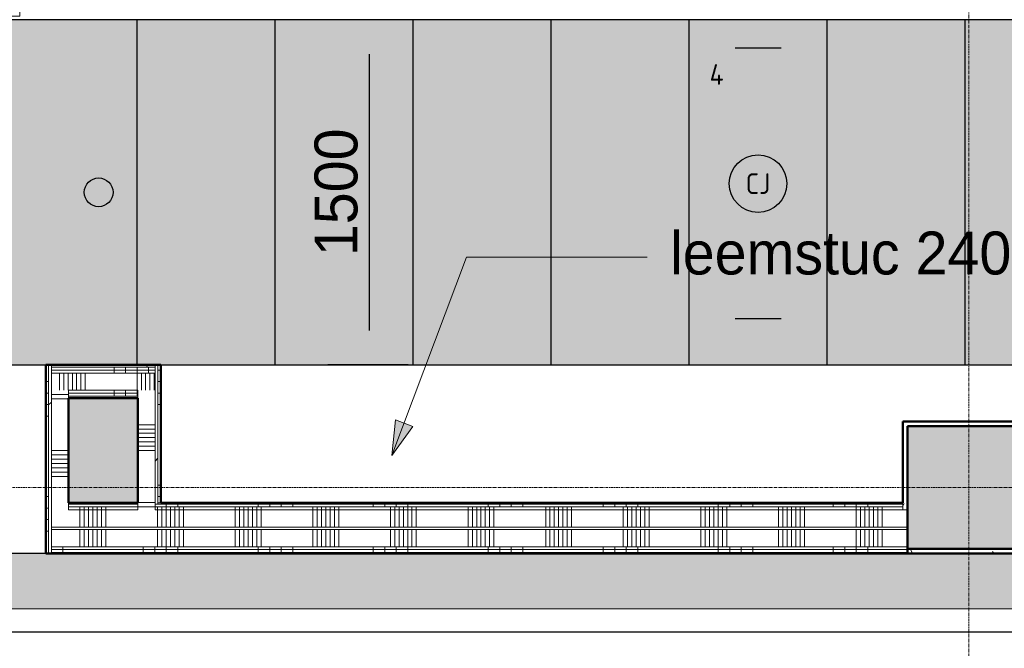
# Model space of a CAD drawing. Header units: millimetres. Extents: x 3625 to 90524, y -20577 to 42628.
# Tile 147 of 256: x 58112 to 62393, y 29630 to 32361. Entities that reach past the tile are written whole.
import ezdxf
from ezdxf.enums import TextEntityAlignment as Align
from ezdxf.xclip import XClip

# ---------------------------------------------------------------- set-up
doc = ezdxf.new("R2010")
doc.units = ezdxf.units.MM
doc.header["$XCLIPFRAME"] = 2
doc.linetypes.add('stramien', pattern=[22.225, 12.7, -3.175, 3.175, -3.175])
for name, color, linetype, lineweight in [('A-ANNO-TEXT', 2, 'Continuous', 18), ('A-CLNG-SUSP', 5, 'Continuous', 25), ('A-DETL-GENF', 3, 'Continuous', 18), ('A-DOOR', 1, 'Continuous', 25), ('A-FLOR-PATT', 8, 'Continuous', 18), ('A-GENM', 6, 'Continuous', 18), ('A-WALL-PATT', 2, 'Continuous', 50), ('I-WALL', 2, 'Continuous', 25), ('S-COLS', 6, 'Continuous', 18), ('S-GRID', 1, 'Continuous', 18)]:
    doc.layers.add(name, color=color, linetype=linetype, lineweight=lineweight)
for name, color, linetype in [('ATN Houtenlatten plafond moduul 600x1200 mm', 20, 'Continuous'), ('ATN Roosterplafond', 20, 'Continuous'), ('EL6311--', 3, 'Continuous')]:
    doc.layers.add(name, color=color, linetype=linetype)
doc.styles.add('Frutiger_3', font='txt', dxfattribs={"height": 186.571782})
doc.styles.add('STABICAD-018', font='ISO8.SHX', dxfattribs={"height": 90})
doc.dimstyles.new('00_KU_2_5mm_-_pijl', dxfattribs={"dimscale": 304.8, "dimtxt": 250, "dimasz": 0.492126, "dimexe": 0.590551, "dimexo": 0.0625, "dimgap": 0.164042, "dimtad": 1, "dimdec": 0, "dimzin": 0, "dimdsep": 46, "dimtxsty": 'Frutiger_3', "dimsah": 1, "dimcen": 0.09, "dimdle": 0.590551, "dimazin": 0, "dimtfac": 1, "dimtdec": 0, "dimtix": 1, "dimtmove": 0, "dimatfit": 3, "dimfxl": 0.590551, "dimfxlon": 1, "dimtvp": 1, "dimtolj": 1, "dimtzin": 0, "dimarcsym": 2})
pattern_1 = [(0, (24722.47, 0), (406.4, 101.6), [33.528, -271.272, 33.528, -271.272, -1625.6]), (0, (24722.47, 0), (406.4, 101.6), [-609.6, 33.528, -576.072, 33.528, -271.272, -711.2]), (0, (24722.47, 0), (406.4, 101.6), [-1524, 33.528, -169.672, 33.528, -474.472]), (120, (24874.87, 50.8), (-291.18818, 301.15272), [33.528, -271.272, 33.528, -271.272, -1625.6]), (120, (24874.87, 50.8), (-291.18818, 301.15272), [-609.6, 33.528, -576.072, 33.528, -271.272, -711.2]), (120, (24874.87, 50.8), (-291.18818, 301.15272), [-1524, 33.528, -169.672, 33.528, -474.472]), (240, (24925.67, 254), (-115.21182, -402.75272), [33.528, -271.272, 33.528, -271.272, -1625.6]), (240, (24925.67, 254), (-115.21182, -402.75272), [-609.6, 33.528, -576.072, 33.528, -271.272, -711.2]), (240, (24925.67, 254), (-115.21182, -402.75272), [-1524, 33.528, -169.672, 33.528, -474.472])]
pattern_2 = [(90, (59299.07, 30041.2), (500, 2e-12), []), (90, (59249.07, 30041.2), (500, 2e-12), []), (90, (59199.07, 30041.2), (500, 2e-12), []), (90, (59149.07, 30041.2), (500, 2e-12), [])]
pattern_3 = [(90, (59499.07, 30041.2), (337.5, 1e-12), []), (90, (59480.32, 30041.2), (337.5, 1e-12), []), (90, (59461.57, 30041.2), (337.5, 1e-12), []), (90, (59442.82, 30041.2), (337.5, 1e-12), []), (90, (59424.07, 30041.2), (337.5, 1e-12), []), (90, (59405.32, 30041.2), (337.5, 1e-12), []), (90, (59386.57, 30041.2), (337.5, 1e-12), [])]
pattern_4 = [(270, (61522.4, 30860.7), (-500, 2e-12), []), (270, (61572.4, 30860.7), (-500, 2e-12), []), (270, (61622.4, 30860.7), (-500, 2e-12), []), (270, (61672.4, 30860.7), (-500, 2e-12), [])]
pattern_5 = [(45, (24722.47, 0), (-353.5534, 353.5534), [])]

# ---------------------------------------------------------------- blocks, each defined once
blk = doc.blocks.new('3073_04 constructie_abt_export 08-11-2012_rvt-1-Plotview plafond vierde Verdieping - 1 op 100')
at = {"layer": 'A-FLOR-PATT'}
h = blk.add_hatch(color=254, dxfattribs=at)
h.paths.add_polyline_path([(42916.6, 17595.2), (43516.6, 17595.2), (43516.6, 17603.2), (43076.1, 17603.2), (43076.1, 17598.2), (42956.1, 17598.2), (42956.1, 17603.2), (42916.6, 17603.2)], flags=0)
h.paths.add_polyline_path([(42276.7, 17705.2), (42876.6, 17705.2), (42876.6, 17715.2), (41591.6, 17715.2), (41591.6, 17705.2), (41686.6, 17705.2)], flags=0)
h.paths.add_polyline_path([(42916.6, 19605.2), (43516.6, 19605.2), (43516.6, 21061.2), (42966.6, 21061.2), (42966.6, 20951.2), (43039.6, 20951.2), (43039.6, 20941.2), (42916.6, 20941.2), (42916.6, 19607.9)], flags=0)
h.paths.add_polyline_path([(33086.6, 21051.2), (33096.6, 21051.2), (33096.6, 21053.2), (33086.6, 21053.2)], flags=0)
h.paths.add_polyline_path([(41068.2, 21261.2), (41144, 21261.2), (41144, 21481.2), (41783.6, 21481.2), (41783.6, 21261.2), (43516.6, 21261.2), (43516.6, 22280.8), (43366.6, 22280.8), (43366.6, 23280.8), (43516.6, 23280.8), (43516.6, 23581.2), (42816.6, 23581.2), (42816.6, 23081.2), (42516.6, 23081.2), (42516.6, 23581.2), (42016.6, 23581.2), (42016.6, 23081.2), (41116.6, 23081.2), (41116.6, 23581.2), (40960.8, 23581.2), (40960.8, 21261.2)], flags=0)
h.paths.add_polyline_path([(40820.8, 21261.2), (40820.8, 23581.2), (37816.6, 23581.2), (37816.6, 23261.2), (39816.6, 23261.2), (39816.6, 21261.2)], flags=0)
h.paths.add_polyline_path([(42488.9, 24301.2), (43516.6, 24301.2), (43516.4, 24551.2), (42739.6, 24551.2), (42739.6, 25105.2), (43516.6, 25105.2), (43516.6, 25355.2), (42488.9, 25355.2), (42488.9, 24318.3)], flags=0)
h.paths.add_polyline_path([(32134.8, 24301.2), (32544.6, 24301.2), (32544.6, 25355.2), (32134.8, 25355.2), (32134.8, 25105.2), (32293.6, 25105.2), (32293.6, 24551.2), (32134.8, 24551.2), (32134.8, 24318.3)], flags=0)
h.paths.add_polyline_path([(37493.8, 24301.2), (38044.1, 24301.2), (38044.1, 25355.2), (36988.9, 25355.2), (36988.9, 24301.2), (37166.3, 24301.2)], flags=0)
h.paths.add_polyline_path([(37244.3, 24551.2), (37244.3, 25105.2), (37798.3, 25105.2), (37798.3, 24551.2), (37249.6, 24551.2)], flags=0)
h.paths.add_polyline_path([(37788.3, 24561.2), (37788.3, 25095.2), (37783.6, 25095.2), (37783.6, 24561.2)], flags=0)
h.paths.add_polyline_path([(43516.6, 26233.1), (43516.6, 26251.2), (42505.2, 26251.2), (42505.2, 28871.2), (43516.6, 28871.2), (43516.6, 28901.9), (42488.9, 28901.9), (42488.9, 26233.1), (43485.2, 26233.1)], flags=0)
h.paths.add_polyline_path([(43005.2, 26751.2), (43516.6, 26751.2), (43516.6, 26761.2), (43015.2, 26761.2), (43015.2, 28361.2), (43516.6, 28361.2), (43516.6, 28371.2), (43005.2, 28371.2), (43005.2, 26761.2)], flags=0)
h.paths.add_polyline_path([(43261.1, 29801.2), (43516.6, 29801.2), (43516.4, 30051.2), (42739.6, 30051.2), (42739.6, 30605.2), (43516.6, 30605.2), (43516.6, 30855.2), (42488.8, 30855.2), (42488.8, 29801.2), (43107.8, 29801.2)], flags=0)
h.paths.add_polyline_path([(37442.7, 29801.2), (41710.7, 29801.2), (41710.7, 31078.2), (41293.3, 31078.2), (41293.3, 30041.2), (32134.8, 30041.2), (32134.8, 29801.2), (37249.6, 29801.2)], flags=0)
h.paths.add_polyline_path([(41068.2, 30261.2), (41073.3, 30261.2), (41073.3, 30715.7), (40995.1, 30715.7), (40995.1, 30261.2)], flags=0)
h.paths.add_polyline_path([(39340.3, 30261.2), (39550.3, 30261.2), (39550.3, 30715.7), (39340.3, 30715.7), (39340.3, 30482)], flags=0)
h.paths.add_polyline_path([(33903.6, 30261.2), (33903.6, 30715.7), (33602.6, 30715.7), (33602.6, 30261.2), (33817.3, 30261.2)], flags=0)
h.paths.add_polyline_path([(32134.8, 30595.2), (32229.1, 30595.2), (32229.1, 30715.7), (32134.8, 30714.6), (32134.8, 30687.4)], flags=0)
h.paths.add_polyline_path([(41068.2, 30860.7), (41073.3, 30860.7), (41073.3, 31078.2), (41051.3, 31078.2), (41051.3, 30860.7)], flags=0)
at = {"layer": 'S-COLS', "lineweight": 5}
blk.add_hatch(color=256, dxfattribs=at).paths.add_polyline_path([(37249.6, 30061.2), (37783.6, 30061.2), (37783.6, 30595.2), (37249.6, 30595.2)], flags=0)
at = {"layer": 'S-COLS', "color": 90, "lineweight": 35}
for p, q in [((37249.6, 30061.2), (37249.6, 30595.2)), ((37249.6, 30595.2), (37783.6, 30595.2)), ((37783.6, 30061.2), (37249.6, 30061.2))]:
    blk.add_line(p, q, dxfattribs=at)
blk = doc.blocks.new('32_KA_hout_67-114-enkele_deur - H930_z-6007496-Plotview plafond vierde Verdieping - 1 op 100')
at = {"layer": 'A-GENM'}
h = blk.add_hatch(dxfattribs=at)
h.set_pattern_fill('FP_272', color=256, style=0, pattern_type=2)
h.set_pattern_definition([(225, (57580.3, 32433.2), (91.92388, -91.92388), [])])
h.paths.add_polyline_path([(-532.1, 57), (-532.1, -57), (-490.1, -57), (-490.1, -12), (-465.1, -12), (-465.1, 57)], flags=0)
h.paths.add_polyline_path([(464.9, 57), (464.9, -12), (489.9, -12), (489.9, -57), (531.9, -57), (531.9, 57)], flags=0)
at = {"layer": 'A-DETL-GENF'}
for p, q in [((-35.4, 106.1), (35.4, 176.8)), ((0, 212.1), (0, -212.1)), ((35.4, 176.8), (0, 212.1)), ((35.4, 35.4), (-35.4, 106.1)), ((-35.4, -35.4), (35.4, 35.4)), ((35.4, -106.1), (-35.4, -35.4)), ((-35.4, -176.8), (35.4, -106.1)), ((0, -212.1), (-35.4, -176.8))]:
    blk.add_line(p, q, dxfattribs=at)
at = {"layer": 'A-DOOR', "lineweight": 18}
for p, q in [((-532.1, 57), (-532.1, -57)), ((-465.1, 57), (-532.1, 57)), ((-465.1, -12), (-465.1, 57)), ((-465.1, 57), (464.9, 57)), ((464.9, 57), (464.9, -12)), ((531.9, 57), (464.9, 57)), ((531.9, -57), (531.9, 57)), ((-490.1, -57), (-490.1, -12)), ((-490.1, -12), (-465.1, -12)), ((464.9, -12), (489.9, -12)), ((489.9, -12), (489.9, -57)), ((-532.1, -57), (-490.1, -57)), ((489.9, -57), (-490.1, -57)), ((489.9, -57), (531.9, -57))]:
    blk.add_line(p, q, dxfattribs=at)
at = {"layer": 'A-GENM'}
blk.add_line((489.9, -52), (489.9, -1032), dxfattribs=at)
blk.add_arc((489.9, -52), 980, 180, 270, dxfattribs=at)
blk = doc.blocks.new('*U211')
at = {"color": 0, "linetype": 'ByBlock'}
for p, q in [((-11.76, 2), (-11.76, -2)), ((11.76, 2), (11.76, -2))]:
    blk.add_line(p, q, dxfattribs=at)
at = {"color": 0, "linetype": 'Continuous'}
blk.add_circle((0, 0), 2.5, dxfattribs=at)
at = {"color": 0, "linetype": 'ByBlock'}
for points in [[(-2.5, 0.75), (-11.76, 0.75), (-2.5, -0.75), (-11.76, -0.75)], [(2.5, 0.75), (11.76, 0.75), (2.5, -0.75), (11.76, -0.75)]]:
    blk.add_solid(points, dxfattribs=at)
at = {"color": 0, "linetype": 'Continuous', "style": 'STABICAD-018'}
for tag, p in [('PANEL', (0, 8)), ('CIRCUIT', (0, 5)), ('SUBCIRCUIT', (4.5, 5)), ('LIGHTFIXTURECODE', (0, 0)), ('SWITCHCODE', (4.5, -3))]:
    blk.add_attdef(tag, text='', height=1.8, dxfattribs=at).set_placement(p, align=Align.MIDDLE)
blk = doc.blocks.new('E00411')
at = {"color": 0, "linetype": 'Continuous'}
blk.add_circle((0, 0), 1.25, dxfattribs=at)
for points in [[(-2.892, 2.396), (-2.396, 2.892), (-1.237, 1.237)], [(2.396, 2.892), (2.892, 2.396), (1.237, 1.237)], [(-2.396, -2.892), (-2.892, -2.396), (-1.237, -1.237)], [(2.892, -2.396), (2.396, -2.892), (1.237, -1.237)]]:
    blk.add_solid(points, dxfattribs=at)
at = {"color": 0, "linetype": 'Continuous', "style": 'STABICAD-018'}
for tag, p in [('SWITCHCODE', (0, 4.642)), ('ARTICLECODE', (0, 0))]:
    blk.add_attdef(tag, text='', height=1.8, dxfattribs=at).set_placement(p, align=Align.MIDDLE)
blk = doc.blocks.new('*D223')
at = {"layer": 'ATN Roosterplafond', "color": 0, "lineweight": -2, "transparency": 16777216}
for p, q in [((59802, 32360.7), (59452.1, 32360.7)), ((59632.1, 32210.7), (59632.1, 31010.7)), ((59802, 30860.7), (59452.1, 30860.7))]:
    blk.add_line(p, q, dxfattribs=at)
at = {"layer": 'ATN Roosterplafond', "color": 0, "transparency": 16777216}
for points in [[(59607.1, 32210.7), (59657.1, 32210.7), (59632.1, 32360.7)], [(59607.1, 31010.7), (59657.1, 31010.7), (59632.1, 30860.7)]]:
    blk.add_solid(points, dxfattribs=at)
at = {"layer": 'Defpoints', "color": 0, "transparency": 16777216}
for p in [(59821.1, 32360.7), (59632.1, 30860.7), (59821.1, 30860.7)]:
    blk.add_point(p, dxfattribs=at)
at = {"layer": 'ATN Roosterplafond', "color": 0, "transparency": 16777216, "insert": (59488.8, 31610.7), "char_height": 186.57, "attachment_point": 5, "rotation": 90, "style": 'Frutiger_3'}
blk.add_mtext('\\A1;1500', dxfattribs=at)

msp = doc.modelspace()

# ---------------------------------------------------------------- hatches: boundary and pattern name
at = {"layer": 'A-ANNO-TEXT'}
msp.add_hatch(color=7, dxfattribs=at).paths.add_polyline_path([(59730.7, 30467.2), (59821, 30593.5), (59745.8, 30621.7)], flags=0)
at = {"layer": 'A-WALL-PATT', "lineweight": 18}
h = msp.add_hatch(dxfattribs=at)
h.set_pattern_fill('FP_10', color=256, style=0, pattern_type=2)
h.set_pattern_definition(pattern_1)
h.paths.add_polyline_path([(65618.1, 30850.7), (65795.7, 30850.7), (65795.7, 30860.7), (65618.1, 30860.7)], flags=0)
h.paths.add_polyline_path([(64407.8, 30850.7), (64417.8, 30850.7), (64417.8, 30860.7), (63917.8, 30860.7), (63917.8, 30850.7), (64280.1, 30850.7)], flags=0)
h.paths.add_polyline_path([(58250.1, 30850.7), (58701.1, 30850.7), (58701.1, 30860.7), (58250.1, 30860.7)], flags=0)
h.paths.add_polyline_path([(56819.1, 30850.7), (57026.1, 30850.7), (57026.1, 30860.7), (56819.1, 30860.7)], flags=0)
h = msp.add_hatch(dxfattribs=at)
h.set_pattern_fill('FP_250', color=256, angle=-90, style=0, pattern_type=2)
h.set_pattern_definition(pattern_4)
h.paths.add_polyline_path([(65800.7, 30838.2), (65800.7, 30850.7), (65618.1, 30850.7), (65618.1, 30838.2), (65795.7, 30838.2)], flags=0)
h.paths.add_polyline_path([(64395.3, 30838.2), (64407.8, 30838.2), (64407.8, 30850.7), (63927.8, 30850.7), (63927.8, 30838.2), (64280.1, 30838.2)], flags=0)
h.paths.add_polyline_path([(58539.7, 30838.2), (58701.1, 30838.2), (58701.1, 30850.7), (58250.1, 30850.7), (58250.1, 30838.2)], flags=0)
h.paths.add_polyline_path([(56849.1, 30838.2), (57026.1, 30838.2), (57026.1, 30850.7), (56819.1, 30850.7), (56819.1, 30838.2)], flags=0)
h = msp.add_hatch(dxfattribs=at)
h.set_pattern_fill('FP_250', color=256, angle=-90, style=0, pattern_type=2)
h.set_pattern_definition(pattern_4)
h.paths.add_polyline_path([(65795.7, 30825.7), (65813.2, 30825.7), (65813.2, 30838.2), (65618.1, 30838.2), (65618.1, 30825.7), (65790.7, 30825.7)], flags=0)
h.paths.add_polyline_path([(64382.8, 30825.7), (64395.3, 30825.7), (64395.3, 30838.2), (63940.3, 30838.2), (63940.3, 30825.7), (64280.1, 30825.7)], flags=0)
h.paths.add_polyline_path([(58539.7, 30825.7), (58701.1, 30825.7), (58701.1, 30838.2), (58250.1, 30838.2), (58250.1, 30825.7)], flags=0)
h.paths.add_polyline_path([(57013.6, 30825.7), (57013.6, 30838.2), (56819.1, 30838.2), (56819.1, 30825.7), (57001.6, 30825.7)], flags=0)
h = msp.add_hatch(dxfattribs=at)
h.set_pattern_fill('FP_251', color=256, angle=-90, style=0, pattern_type=2)
h.set_pattern_definition([(270, (61322.4, 30860.7), (-337.5, 1e-12), []), (270, (61341.15, 30860.7), (-337.5, 1e-12), []), (270, (61359.9, 30860.7), (-337.5, 1e-12), []), (270, (61378.65, 30860.7), (-337.5, 1e-12), []), (270, (61397.4, 30860.7), (-337.5, 1e-12), []), (270, (61416.15, 30860.7), (-337.5, 1e-12), []), (270, (61434.9, 30860.7), (-337.5, 1e-12), [])])
h.paths.add_polyline_path([(65790.7, 30750.7), (65825.7, 30750.7), (65825.7, 30825.7), (65618.1, 30825.7), (65618.1, 30750.7), (65717.6, 30750.7)], flags=0)
h.paths.add_polyline_path([(63952.8, 30750.7), (64382.8, 30750.7), (64382.8, 30825.7), (63952.8, 30825.7)], flags=0)
h.paths.add_polyline_path([(58539.7, 30750.7), (58701.1, 30750.7), (58701.1, 30825.7), (58250.1, 30825.7), (58250.1, 30750.7), (58325.1, 30750.7)], flags=0)
h.paths.add_polyline_path([(56819.1, 30750.7), (57001.6, 30750.7), (57001.6, 30825.7), (56819.1, 30825.7)], flags=0)
h = msp.add_hatch(dxfattribs=at)
h.set_pattern_fill('FP_252', color=256, angle=90, style=0, pattern_type=2)
h.set_pattern_definition([(180, (58325.07, 30288.45), (3e-12, 500), []), (180, (58325.07, 30238.45), (3e-12, 500), []), (180, (58325.07, 30188.45), (3e-12, 500), []), (180, (58325.07, 30138.45), (3e-12, 500), [])])
h.paths.add_polyline_path([(58225.6, 30041.2), (58238.1, 30041.2), (58238.1, 30860.7), (58225.6, 30860.7), (58225.6, 30071.1)], flags=0)
h = msp.add_hatch(dxfattribs=at)
h.set_pattern_fill('FP_254', color=256, style=0, pattern_type=2)
h.set_pattern_definition(pattern_5)
h.paths.add_polyline_path([(58250.1, 30041.2), (58250.1, 30860.7), (58238.1, 30860.7), (58238.1, 30041.2)], flags=0)
h = msp.add_hatch(dxfattribs=at)
h.set_pattern_fill('FP_254', color=256, style=0, pattern_type=2)
h.set_pattern_definition(pattern_5)
h.paths.add_polyline_path([(58713.1, 30256.2), (58713.1, 30860.7), (58701.1, 30860.7), (58701.1, 30256.2)], flags=0)
h = msp.add_hatch(dxfattribs=at)
h.set_pattern_fill('FP_260', color=256, angle=90, style=0, pattern_type=2)
h.set_pattern_definition([(360, (58626.07, 30688.45), (-3e-12, -500), []), (360, (58626.07, 30738.45), (-3e-12, -500), []), (360, (58626.07, 30788.45), (-3e-12, -500), []), (360, (58626.07, 30838.45), (-3e-12, -500), [])])
h.paths.add_polyline_path([(58725.6, 30261.2), (58725.6, 30860.7), (58713.1, 30860.7), (58713.1, 30261.2)], flags=0)
h = msp.add_hatch(dxfattribs=at)
h.set_pattern_fill('FP_250', color=256, angle=-90, style=0, pattern_type=2)
h.set_pattern_definition(pattern_4)
h.paths.add_polyline_path([(65800.7, 30738.2), (65813.2, 30738.2), (65813.2, 30750.7), (65717.6, 30750.7), (65717.6, 30738.2), (65795.7, 30738.2)], flags=0)
h.paths.add_polyline_path([(65618.1, 30738.2), (65642.6, 30738.2), (65642.6, 30750.7), (65618.1, 30750.7)], flags=0)
h.paths.add_polyline_path([(64295.3, 30738.2), (64307.8, 30738.2), (64307.8, 30750.7), (64027.8, 30750.7), (64027.8, 30738.2), (64280.1, 30738.2)], flags=0)
h.paths.add_polyline_path([(58539.7, 30738.2), (58626.1, 30738.2), (58626.1, 30750.7), (58325.1, 30750.7), (58325.1, 30738.2)], flags=0)
h.paths.add_polyline_path([(56849.1, 30738.2), (56951.6, 30738.2), (56951.6, 30750.7), (56819.1, 30750.7), (56819.1, 30738.2)], flags=0)
h = msp.add_hatch(dxfattribs=at)
h.set_pattern_fill('FP_250', color=256, angle=-90, style=0, pattern_type=2)
h.set_pattern_definition(pattern_4)
h.paths.add_polyline_path([(65800.7, 30725.7), (65800.7, 30738.2), (65717.6, 30738.2), (65717.6, 30725.7), (65795.7, 30725.7)], flags=0)
h.paths.add_polyline_path([(65618.1, 30725.7), (65642.6, 30725.7), (65642.6, 30738.2), (65618.1, 30738.2)], flags=0)
h.paths.add_polyline_path([(64040.3, 30725.7), (64295.3, 30725.7), (64295.3, 30738.2), (64040.3, 30738.2)], flags=0)
h.paths.add_polyline_path([(58325.1, 30725.7), (58626.1, 30725.7), (58626.1, 30738.2), (58325.1, 30738.2)], flags=0)
h.paths.add_polyline_path([(56951.6, 30725.7), (56951.6, 30738.2), (56819.1, 30738.2), (56819.1, 30725.7), (56849.1, 30725.7)], flags=0)
h = msp.add_hatch(dxfattribs=at)
h.set_pattern_fill('FP_253', color=256, angle=90, style=0, pattern_type=2)
h.set_pattern_definition([(180, (58325.07, 30488.45), (2e-12, 337.5), []), (180, (58325.07, 30469.7), (2e-12, 337.5), []), (180, (58325.07, 30450.95), (2e-12, 337.5), []), (180, (58325.07, 30432.2), (2e-12, 337.5), []), (180, (58325.07, 30413.45), (2e-12, 337.5), []), (180, (58325.07, 30394.7), (2e-12, 337.5), []), (180, (58325.07, 30375.95), (2e-12, 337.5), [])])
h.paths.add_polyline_path([(58250.1, 30231.2), (58325.1, 30231.2), (58325.1, 30750.7), (58250.1, 30750.7), (58250.1, 30261.2)], flags=0)
h = msp.add_hatch(dxfattribs=at)
h.set_pattern_fill('FP_259', color=256, angle=90, style=0, pattern_type=2)
h.set_pattern_definition([(360, (58626.07, 30488.45), (-2e-12, -337.5), []), (360, (58626.07, 30507.2), (-2e-12, -337.5), []), (360, (58626.07, 30525.95), (-2e-12, -337.5), []), (360, (58626.07, 30544.7), (-2e-12, -337.5), []), (360, (58626.07, 30563.45), (-2e-12, -337.5), []), (360, (58626.07, 30582.2), (-2e-12, -337.5), []), (360, (58626.07, 30600.95), (-2e-12, -337.5), [])])
h.paths.add_polyline_path([(58626.1, 30231.2), (58701.1, 30231.2), (58701.1, 30750.7), (58626.1, 30750.7), (58626.1, 30243.7)], flags=0)
h = msp.add_hatch(dxfattribs=at)
h.set_pattern_fill('FP_10', color=256, style=0, pattern_type=2)
h.set_pattern_definition(pattern_1)
h.paths.add_polyline_path([(65630.6, 30715.7), (65642.6, 30715.7), (65642.6, 30725.7), (65618.1, 30725.7), (65618.1, 30715.7)], flags=0)
h.paths.add_polyline_path([(65795.7, 30715.7), (65795.7, 30725.7), (65717.6, 30725.7), (65717.6, 30715.7), (65790.7, 30715.7)], flags=0)
h.paths.add_polyline_path([(64282.8, 30715.7), (64282.8, 30725.7), (64052.8, 30725.7), (64052.8, 30715.7), (64280.1, 30715.7)], flags=0)
h.paths.add_polyline_path([(58325.1, 30715.7), (58626.1, 30715.7), (58626.1, 30725.7), (58325.1, 30725.7)], flags=0)
h.paths.add_polyline_path([(56831.6, 30715.7), (56951.6, 30715.7), (56951.6, 30725.7), (56819.1, 30725.7), (56819.1, 30715.7)], flags=0)
h = msp.add_hatch(dxfattribs=at)
h.set_pattern_fill('FP_10', color=256, style=0, pattern_type=2)
h.set_pattern_definition(pattern_1)
h.paths.add_polyline_path([(61972.1, 30231.2), (61972.1, 30615.2), (61952.1, 30615.2), (61952.1, 30231.2)], flags=0)
h = msp.add_hatch(dxfattribs=at)
h.set_pattern_fill('FP_249', color=256, angle=-90, style=0, pattern_type=2)
h.set_pattern_definition(pattern_3)
h.paths.add_polyline_path([(58539.7, 30156.2), (61972.1, 30156.2), (61972.1, 30231.2), (58250.1, 30231.2), (58250.1, 30156.2)], flags=0)
h = msp.add_hatch(dxfattribs=at)
h.set_pattern_fill('FP_10', color=256, style=0, pattern_type=2)
h.set_pattern_definition(pattern_1)
h.paths.add_polyline_path([(58325.1, 30256.2), (58626.1, 30256.2), (58626.1, 30261.2), (58325.1, 30261.2)], flags=0)
h.paths.add_polyline_path([(58713.1, 30256.2), (61952.1, 30256.2), (61952.1, 30261.2), (58713.1, 30261.2)], flags=0)
h = msp.add_hatch(dxfattribs=at)
h.set_pattern_fill('FP_248', color=256, angle=-90, style=0, pattern_type=2)
h.set_pattern_definition(pattern_2)
h.paths.add_polyline_path([(58325.1, 30243.7), (58626.1, 30243.7), (58626.1, 30256.2), (58325.1, 30256.2)], flags=0)
h.paths.add_polyline_path([(58701.1, 30243.7), (61952.1, 30243.7), (61952.1, 30256.2), (58701.1, 30256.2)], flags=0)
h = msp.add_hatch(dxfattribs=at)
h.set_pattern_fill('FP_249', color=256, angle=-90, style=0, pattern_type=2)
h.set_pattern_definition(pattern_3)
h.paths.add_polyline_path([(58539.7, 30231.2), (58626.1, 30231.2), (58626.1, 30243.7), (58325.1, 30243.7), (58325.1, 30231.2)], flags=0)
h.paths.add_polyline_path([(59144, 30231.2), (61952.1, 30231.2), (61952.1, 30243.7), (58701.1, 30243.7), (58701.1, 30231.2)], flags=0)
h = msp.add_hatch(dxfattribs=at)
h.set_pattern_fill('FP_249', color=256, angle=-90, style=0, pattern_type=2)
h.set_pattern_definition(pattern_3)
h.paths.add_polyline_path([(58250.1, 30071.2), (61972.1, 30071.2), (61972.1, 30146.2), (58250.1, 30146.2)], flags=0)
h = msp.add_hatch(dxfattribs=at)
h.set_pattern_fill('FP_248', color=256, angle=-90, style=0, pattern_type=2)
h.set_pattern_definition(pattern_2)
h.paths.add_polyline_path([(58539.7, 30058.7), (61972.1, 30058.7), (61972.1, 30071.2), (58250.1, 30071.1), (58250.1, 30058.7)], flags=0)
h = msp.add_hatch(dxfattribs=at)
h.set_pattern_fill('FP_248', color=256, angle=-90, style=0, pattern_type=2)
h.set_pattern_definition(pattern_2)
h.paths.add_polyline_path([(58250.1, 30046.2), (61972.1, 30046.2), (61972.1, 30058.7), (58250.1, 30058.7)], flags=0)
h = msp.add_hatch(dxfattribs=at)
h.set_pattern_fill('FP_10', color=256, style=0, pattern_type=2)
h.set_pattern_definition(pattern_1)
h.paths.add_polyline_path([(62506.1, 30041.2), (62506.1, 30061.2), (61972.1, 30061.2), (61972.1, 30041.2), (62165.2, 30041.2)], flags=0)
h = msp.add_hatch(dxfattribs=at)
h.set_pattern_fill('FP_10', color=256, style=0, pattern_type=2)
h.set_pattern_definition(pattern_1)
h.paths.add_polyline_path([(58250.1, 30041.2), (61972.1, 30041.2), (61972.1, 30046.2), (58250.1, 30046.2)], flags=0)
at = {"layer": 'ATN Houtenlatten plafond moduul 600x1200 mm'}
h = msp.add_hatch(dxfattribs=at)
h.set_pattern_fill('ANSI36', color=253, scale=20, angle=45)
h.set_pattern_definition([(90, (-2720.04, -4e-11), (-63.5, 111.125), [158.75, -31.75, 0, -31.75])])
h.paths.add_polyline_path([(65773.8, 30860.7), (65773.8, 32360.7), (56827.1, 32360.7), (56827.1, 30860.7)])

# ---------------------------------------------------------------- linework, layer by layer
at = {"layer": 'A-ANNO-TEXT', "color": 7}
for p, q in [((59730.7, 30467.2), (60054.4, 31328.8)), ((60054.4, 31328.8), (60839.8, 31328.8)), ((59745.8, 30621.7), (59730.7, 30467.2)), ((59821, 30593.5), (59745.8, 30621.7)), ((59730.7, 30467.2), (59821, 30593.5))]:
    msp.add_line(p, q, dxfattribs=at)
at = {"layer": 'A-CLNG-SUSP'}
for p, q in [((57026.1, 30860.7), (58225.6, 30860.7)), ((58725.6, 30860.7), (63917.8, 30860.7)), ((58225.6, 30041.2), (57026.1, 30041.2)), ((56109.9, 29701.2), (66534.3, 29701.2))]:
    msp.add_line(p, q, dxfattribs=at)
at = {"layer": 'A-GENM'}
for p, q in [((56109.9, 29801.2), (66533.2, 29801.2)), ((66534.3, 29701.2), (56109.9, 29701.2))]:
    msp.add_line(p, q, dxfattribs=at)
at = {"layer": 'ATN Houtenlatten plafond moduul 600x1200 mm'}
for p, q in [((58621.1, 32360.7), (58621.1, 30860.7)), ((59221.1, 32360.7), (59221.1, 30860.7)), ((59821.1, 32360.7), (59821.1, 30860.7)), ((60421.1, 32360.7), (60421.1, 30860.7)), ((61021.1, 32360.7), (61021.1, 30860.7)), ((61621.1, 32360.7), (61621.1, 30860.7)), ((62221.1, 32360.7), (62221.1, 30860.7))]:
    msp.add_line(p, q, dxfattribs=at)
msp.add_lwpolyline([(65773.8, 30860.7), (65773.8, 32360.7), (56827.1, 32360.7), (56827.1, 30860.7), (65773.8, 30860.7)], dxfattribs=at)
at = {"layer": 'I-WALL', "lineweight": 50}
for p, q in [((58225.6, 30860.7), (58725.6, 30860.7)), ((58225.6, 30041.2), (58225.6, 30860.7)), ((58725.6, 30860.7), (58725.6, 30261.2)), ((58626.1, 30715.7), (58325.1, 30715.7)), ((58325.1, 30715.7), (58325.1, 30261.2)), ((58626.1, 30261.2), (58626.1, 30715.7)), ((61952.1, 30261.2), (61952.1, 30615.2)), ((61952.1, 30615.2), (62526.1, 30615.2)), ((62506.1, 30595.2), (61972.1, 30595.2)), ((61972.1, 30041.2), (61972.1, 30595.2)), ((58325.1, 30261.2), (58626.1, 30261.2)), ((58725.6, 30261.2), (61952.1, 30261.2)), ((61972.1, 30061.2), (62506.1, 30061.2)), ((64417.8, 30041.2), (58225.6, 30041.2))]:
    msp.add_line(p, q, dxfattribs=at)
at = {"layer": 'I-WALL', "lineweight": 18}
for p, q in [((58238.1, 30860.7), (58238.1, 30041.2)), ((58250.1, 30860.7), (58250.1, 30041.2)), ((58250.1, 30850.7), (58701.1, 30850.7)), ((58250.1, 30838.2), (58701.1, 30838.2)), ((58250.1, 30825.7), (58701.1, 30825.7)), ((58701.1, 30860.7), (58701.1, 30231.2)), ((58713.1, 30860.7), (58713.1, 30256.2)), ((58325.1, 30750.7), (58626.1, 30750.7)), ((58325.1, 30750.7), (58325.1, 30715.7)), ((58325.1, 30738.2), (58626.1, 30738.2)), ((58626.1, 30715.7), (58626.1, 30750.7)), ((58325.1, 30725.7), (58626.1, 30725.7)), ((58325.1, 30261.2), (58325.1, 30231.2)), ((58325.1, 30256.2), (58626.1, 30256.2)), ((58325.1, 30243.7), (58626.1, 30243.7)), ((58325.1, 30231.2), (58626.1, 30231.2)), ((58626.1, 30231.2), (58626.1, 30261.2)), ((58701.1, 30256.2), (61952.1, 30256.2)), ((58701.1, 30243.7), (61952.1, 30243.7)), ((58701.1, 30231.2), (61972.1, 30231.2)), ((58725.6, 30261.2), (58713.1, 30261.2)), ((61952.1, 30231.2), (61952.1, 30261.2)), ((58250.1, 30156.2), (61972.1, 30156.2)), ((58250.1, 30146.2), (61972.1, 30146.2)), ((58250.1, 30071.2), (61972.1, 30071.2)), ((58250.1, 30058.7), (61972.1, 30058.7)), ((58250.1, 30046.2), (61972.1, 30046.2))]:
    msp.add_line(p, q, dxfattribs=at)
at = {"layer": 'S-GRID', "linetype": 'stramien'}
for p, q in [((62239.1, 41627.6), (62239.1, -3246.7)), ((23498.5, 30328.2), (89501.6, 30328.2))]:
    msp.add_line(p, q, dxfattribs=at)

# ---------------------------------------------------------------- block references
at = {"color": 250, "lineweight": 5}
msp.add_blockref('3073_04 constructie_abt_export 08-11-2012_rvt-1-Plotview plafond vierde Verdieping - 1 op 100', (24722.5, 0), dxfattribs=at)
at = {"layer": 'A-DOOR', "rotation": 180}
msp.add_blockref('32_KA_hout_67-114-enkele_deur - H930_z-6007496-Plotview plafond vierde Verdieping - 1 op 100', (57580.3, 32433.2), dxfattribs=at)
at = {"layer": 'EL6311--', "linetype": 'Continuous'}
ref = msp.add_blockref('*U211', (61322.5, 31648.6), dxfattribs=dict(at, xscale=50, yscale=50, rotation=270))
XClip(ref).set_block_clipping_path([(-97.2115157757, -503.0592088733), (366.3688922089, 286.1047719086)])
ref.add_attrib('CIRCUIT', '4', dxfattribs={"layer": '0', "color": 2, "linetype": 'ByBlock', "height": 90, "style": 'STABICAD-018'}).set_placement((61142.6, 32122.8), align=Align.MIDDLE)
ref.add_attrib('LIGHTFIXTURECODE', 'CJ', dxfattribs={"layer": '0', "color": 2, "linetype": 'ByBlock', "height": 90, "style": 'STABICAD-018'}).set_placement((61322.5, 31648.6), align=Align.MIDDLE)
ref = msp.add_blockref('E00411', (58455.6, 31610.7), dxfattribs=dict(at, xscale=50, yscale=50))
XClip(ref).set_block_clipping_path([(-445.7202208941, -365.6111281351), (343.4437598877, 97.9692798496)])

# ---------------------------------------------------------------- texts
at = {"layer": 'A-ANNO-TEXT', "color": 7, "insert": (60939.8, 31440.4), "char_height": 186.572, "width": 3816, "attachment_point": 1, "line_spacing_factor": 1.017696, "style": 'Frutiger_3'}
msp.add_mtext('leemstuc 2400 mm + vloer', dxfattribs=at)

# ---------------------------------------------------------------- dimensions: what is measured, and where the dimension line sits
at = {"layer": 'ATN Roosterplafond'}
dim = msp.add_linear_dim(base=(59632.1, 30860.7), p1=(59821.1, 32360.7), p2=(59821.1, 30860.7), angle=90, dimstyle='00_KU_2_5mm_-_pijl', override={"dimpost": '<>'}, dxfattribs=at)
dim.commit()
dim.dimension.update_dxf_attribs({"geometry": '*D223', "text_midpoint": (59488.8, 31610.7)})

doc.saveas('drawing.dxf')
